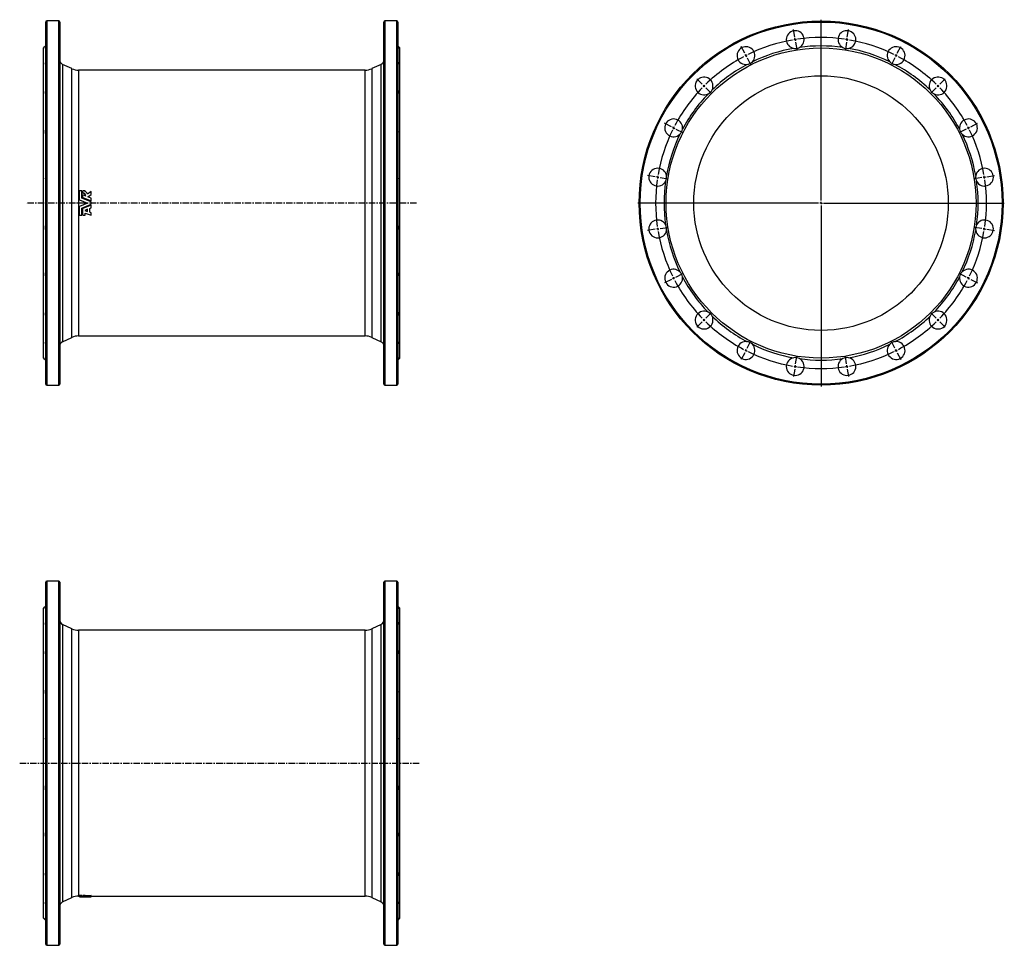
# Model space of a CAD drawing. Extents: x -350 to 1584, y -485 to 1332.
import ezdxf

# ---------------------------------------------------------------- set-up
doc = ezdxf.new("R2010")
doc.units = 0
doc.linetypes.add('CENTERX2', pattern=[20.32, 12.7, -2.54, 2.54, -2.54])
doc.layers.get('0').update_dxf_attribs({"linetype": 'CONTINUOUS'})
doc.layers.add('FORMAT', color=7, linetype='CONTINUOUS')

# ---------------------------------------------------------------- blocks, each defined once
blk = doc.blocks.new('SW_CENTERMARKSYMBOL_0')
at = {"layer": 'FORMAT', "color": 0}
for p, q in [((0, 5), (0, 360)), ((-5, 0), (-360, 0)), ((0, 0), (-2.5, 0)), ((0, 0), (0, 2.5)), ((0, 0), (0, -2.5)), ((0, 0), (2.5, 0)), ((5, 0), (360, 0)), ((0, -5), (0, -360))]:
    blk.add_line(p, q, dxfattribs=at)
blk = doc.blocks.new('SW_CENTERMARKSYMBOL_1')
at = {"layer": 'FORMAT', "color": 0}
for p, q in [((95.9, 36.4), (93.6, 51.2)), ((199.2, 36.4), (201.5, 51.2)), ((96.7, 31.4), (96.3, 33.9)), ((96.7, 31.4), (97.1, 29)), ((97.5, 26.5), (99.8, 11.7)), ((147.5, -284.6), (147.5, 33.9)), ((197.6, 26.5), (195.3, 11.7)), ((198.4, 31.4), (198, 29)), ((198.4, 31.4), (198.8, 33.9)), ((-2.3, 4.5), (-9.1, 17.8)), ((0, 0), (-1.1, 2.2)), ((0, 0), (1.1, -2.2)), ((295.1, 0), (294, -2.2)), ((295.1, 0), (296.2, 2.2)), ((297.4, 4.5), (304.2, 17.8)), ((2.3, -4.5), (9.1, -17.8)), ((292.8, -4.5), (286, -17.8)), ((-85.8, -56.2), (-96.4, -45.6)), ((-82.3, -59.8), (-84, -58)), ((377.4, -59.8), (379.1, -58)), ((380.9, -56.2), (391.5, -45.6)), ((-82.3, -59.8), (-80.5, -61.5)), ((-78.7, -63.3), (-68.1, -73.9)), ((373.8, -63.3), (363.2, -73.9)), ((377.4, -59.8), (375.6, -61.5)), ((-146.5, -139.8), (-159.9, -133)), ((441.6, -139.8), (454.9, -133)), ((-142, -142), (-144.3, -140.9)), ((-142, -142), (-139.8, -143.2)), ((-137.6, -144.3), (-124.2, -151.1)), ((432.7, -144.3), (419.3, -151.1)), ((437.1, -142), (434.9, -143.2)), ((437.1, -142), (439.4, -140.9)), ((-178.4, -238), (-193.2, -235.6)), ((-173.5, -238.7), (-175.9, -238.3)), ((-173.5, -238.7), (-171, -239.1)), ((-168.5, -239.5), (-153.7, -241.9)), ((463.6, -239.5), (448.8, -241.9)), ((468.5, -238.7), (466.1, -239.1)), ((468.5, -238.7), (471, -238.3)), ((473.5, -238), (488.3, -235.6)), ((142.5, -289.6), (-176, -289.6)), ((147.5, -289.6), (145, -289.6)), ((147.5, -289.6), (147.5, -287.1)), ((147.5, -289.6), (147.5, -292.1)), ((147.5, -289.6), (150, -289.6)), ((152.5, -289.6), (471, -289.6)), ((147.5, -294.6), (147.5, -613.1)), ((-178.4, -341.2), (-193.2, -343.5)), ((-173.5, -340.4), (-175.9, -340.8)), ((-173.5, -340.4), (-171, -340)), ((-168.5, -339.6), (-153.7, -337.3)), ((463.6, -339.6), (448.8, -337.3)), ((468.5, -340.4), (466.1, -340)), ((468.5, -340.4), (471, -340.8)), ((473.5, -341.2), (488.3, -343.5)), ((-146.5, -439.4), (-159.9, -446.2)), ((-142, -437.1), (-144.3, -438.3)), ((-142, -437.1), (-139.8, -436)), ((-137.6, -434.9), (-124.2, -428)), ((432.7, -434.9), (419.3, -428)), ((437.1, -437.1), (434.9, -436)), ((437.1, -437.1), (439.4, -438.3)), ((441.6, -439.4), (454.9, -446.2)), ((-82.3, -519.4), (-84, -521.2)), ((-82.3, -519.4), (-80.5, -517.6)), ((-78.7, -515.9), (-68.1, -505.2)), ((373.8, -515.9), (363.2, -505.2)), ((377.4, -519.4), (375.6, -517.6)), ((377.4, -519.4), (379.1, -521.2)), ((-85.8, -522.9), (-96.4, -533.5)), ((380.9, -522.9), (391.5, -533.5)), ((0, -579.2), (-1.1, -581.4)), ((0, -579.2), (1.1, -576.9)), ((2.3, -574.7), (9.1, -561.3)), ((292.8, -574.7), (286, -561.3)), ((295.1, -579.2), (294, -576.9)), ((295.1, -579.2), (296.2, -581.4)), ((-2.3, -583.6), (-9.1, -597)), ((97.5, -605.6), (99.8, -590.8)), ((197.6, -605.6), (195.3, -590.8)), ((297.4, -583.6), (304.2, -597)), ((95.9, -615.5), (93.6, -630.3)), ((96.7, -610.6), (96.3, -613)), ((96.7, -610.6), (97.1, -608.1)), ((198.4, -610.6), (198, -608.1)), ((198.4, -610.6), (198.8, -613)), ((199.2, -615.5), (201.5, -630.3))]:
    blk.add_line(p, q, dxfattribs=at)
for start, end in [(99.8815, 116.1185), (99, 99.4407), (98.5593, 99), (81.8815, 98.1185), (81, 81.4407), (80.5593, 81), (63.8815, 80.1185), (117, 117.4407), (116.5593, 117), (63, 63.4407), (62.5593, 63), (117.8815, 134.1185), (45.8815, 62.1185), (134.5593, 135), (45, 45.4407), (135.8815, 152.1185), (135, 135.4407), (44.5593, 45), (27.8815, 44.1185), (153.8815, 170.1185), (153, 153.4407), (152.5593, 153), (27, 27.4407), (26.5593, 27), (9.8815, 26.1185), (171.8815, 188.1185), (171, 171.4407), (170.5593, 171), (9, 9.4407), (8.5593, 9), (351.8815, 8.1185), (188.5593, 189), (189, 189.4407), (189.8815, 206.1185), (333.8815, 350.1185), (350.5593, 351), (351, 351.4407), (206.5593, 207), (207, 207.4407), (207.8815, 224.1185), (315.8815, 332.1185), (332.5593, 333), (333, 333.4407), (224.5593, 225), (225, 225.4407), (314.5593, 315), (315, 315.4407), (225.8815, 242.1185), (297.8815, 314.1185), (242.5593, 243), (243, 243.4407), (296.5593, 297), (297, 297.4407), (243.8815, 260.1185), (279.8815, 296.1185), (260.5593, 261), (261, 261.4407), (261.8815, 278.1185), (278.5593, 279), (279, 279.4407)]:
    blk.add_arc((147.5, -289.6), 325, start, end, dxfattribs=at)

msp = doc.modelspace()

# ---------------------------------------------------------------- linework, layer by layer
at = {"color": 7, "linetype": 'CONTINUOUS'}
for p, q in [((-298.9, 616.6), (-298.9, 1327.6)), ((-273.4, 1329.6), (-296.9, 1329.6)), ((-271.4, 1327.6), (-271.4, 972.1)), ((365.6, 616.6), (365.6, 1327.6)), ((391.1, 1329.6), (367.6, 1329.6)), ((393.1, 1327.6), (393.1, 972.1)), ((-298.9, 1280.6), (-302.9, 1276.6)), ((397.1, 1276.6), (393.1, 1280.6)), ((-302.9, 972.1), (-302.9, 1276.6)), ((397.1, 972.1), (397.1, 1276.6)), ((-247.4, 1236), (-265.6, 1244.4)), ((359.9, 1244.4), (341.6, 1236)), ((329, 1233.1), (-234.7, 1233.1)), ((-232.5, 978.7), (-232.5, 996.2)), ((-227.8, 996.2), (-232.5, 996.2)), ((-227.8, 982), (-227.8, 996.2)), ((-221.4, 996.2), (-226, 996.2)), ((-226, 991.7), (-226, 996.2)), ((-226, 991.7), (-226, 991.6)), ((-226, 983.2), (-226, 988.3)), ((-220, 985.9), (-226, 988.3)), ((-221.4, 994.9), (-221.4, 996.2)), ((-209.7, 995.1), (-216.9, 989.6)), ((-216.1, 984.3), (-209.7, 989.1)), ((-216, 984.3), (-209.7, 989)), ((-209.7, 989.1), (-209.7, 995.1)), ((-209.7, 989.1), (-209.7, 989)), ((-302.9, 667.6), (-302.9, 972.1)), ((-271.4, 972.1), (-271.4, 616.6)), ((-232.5, 978.7), (-216.5, 972.1)), ((-232.5, 978.7), (-216.5, 972.1)), ((-232.5, 978.7), (-232.5, 978.7)), ((-216.5, 972.1), (-232.5, 965.6)), ((-216.5, 972.1), (-232.5, 965.6)), ((-209.7, 974.5), (-227.8, 982)), ((-227.8, 962.3), (-209.7, 969.7)), ((-226, 983.2), (-209.7, 976.5)), ((-226, 983.2), (-226, 983.1)), ((-226, 983.1), (-209.7, 976.5)), ((-209.7, 967.8), (-226, 961.1)), ((-209.7, 967.8), (-226, 961.1)), ((-209.7, 981.7), (-216.1, 984.3)), ((-209.7, 976.5), (-209.7, 981.7)), ((-209.7, 976.5), (-209.7, 976.5)), ((-209.7, 969.7), (-209.7, 974.5)), ((-209.7, 967.8), (-209.7, 967.8)), ((-209.7, 962.6), (-209.7, 967.8)), ((393.1, 972.1), (393.1, 616.6)), ((397.1, 667.6), (397.1, 972.1)), ((-232.5, 965.6), (-232.5, 965.6)), ((-232.5, 948), (-232.5, 965.6)), ((-232.5, 948), (-227.8, 948)), ((-227.8, 948), (-227.8, 962.3)), ((-226, 961.1), (-226, 961.1)), ((-226, 948), (-226, 961.1)), ((-226, 948), (-221.4, 948)), ((-216.5, 959.8), (-222.2, 957.5)), ((-222.2, 957.5), (-216.5, 955.3)), ((-222.1, 957.5), (-216.5, 955.4)), ((-221.4, 948), (-221.4, 952.5)), ((-221.4, 952.5), (-209.7, 948)), ((-216.5, 955.3), (-216.5, 959.8)), ((-212.2, 961.6), (-209.7, 962.6)), ((-212.2, 954.1), (-212.2, 961.6)), ((-209.7, 953.2), (-212.2, 954.2)), ((-209.7, 953.1), (-212.2, 954.1)), ((-209.7, 953.2), (-209.7, 953.1)), ((-209.7, 948), (-209.7, 953.1)), ((-265.6, 699.8), (-247.4, 708.3)), ((-234.7, 711.1), (329, 711.1)), ((341.6, 708.3), (359.9, 699.8)), ((-302.9, 667.6), (-298.9, 663.6)), ((393.1, 663.6), (397.1, 667.6)), ((-296.9, 614.6), (-273.4, 614.6)), ((367.6, 614.6), (391.1, 614.6)), ((-298.9, -483.4), (-298.9, 227.6)), ((-273.4, 229.6), (-296.9, 229.6)), ((-271.4, 227.6), (-271.4, -483.4)), ((365.6, -483.4), (365.6, 227.6)), ((391.1, 229.6), (367.6, 229.6)), ((393.1, 227.6), (393.1, -483.4)), ((-298.9, 180.6), (-302.9, 176.6)), ((-302.9, -432.4), (-302.9, 176.6)), ((397.1, 176.6), (393.1, 180.6)), ((397.1, -432.4), (397.1, 176.6)), ((-247.4, 135.9), (-265.6, 144.4)), ((359.9, 144.4), (341.6, 135.9)), ((329, 133.1), (-234.7, 133.1)), ((-265.6, -400.2), (-247.4, -391.7)), ((-234.7, -388.9), (-232.5, -388.9)), ((-227.8, -387.8), (-232.5, -387.8)), ((-232.5, -387.8), (-232.5, -389.3)), ((-227.8, -389.3), (-232.5, -389.3)), ((-232.5, -390.3), (-232.5, -389.3)), ((-232.5, -390.3), (-216.5, -390.4)), ((-227.8, -387.8), (-227.8, -389.3)), ((-226, -388.7), (-227.8, -388.7)), ((-227.8, -390.2), (-227.8, -389.3)), ((-209.7, -390.4), (-227.8, -390.2)), ((-221.4, -387.8), (-226, -387.8)), ((-226, -389.3), (-226, -387.8)), ((-221.4, -389.3), (-226, -389.3)), ((-226, -389.7), (-226, -389.3)), ((-226, -389.9), (-226, -389.7)), ((-226, -390.2), (-226, -389.9)), ((-220, -390.1), (-226, -389.9)), ((-226, -390.2), (-209.7, -390.4)), ((-221.4, -389.3), (-221.4, -387.8)), ((-221.4, -389.4), (-221.4, -389.3)), ((-209.7, -387.9), (-216.9, -388.3)), ((-216.9, -389.8), (-216.9, -388.3)), ((-209.7, -389.4), (-216.9, -389.8)), ((-216.5, -390.4), (-209.7, -390.4)), ((-216.1, -390.1), (-209.7, -389.9)), ((-209.7, -390.2), (-216.1, -390.1)), ((-209.7, -389.4), (-209.7, -387.9)), ((-209.7, -388.9), (329, -388.9)), ((-209.7, -389.9), (-209.7, -389.4)), ((-209.7, -390.2), (-209.7, -389.9)), ((-209.7, -390.4), (-209.7, -390.2)), ((-209.7, -390.4), (-209.7, -390.4)), ((-209.7, -390.4), (-209.7, -390.4)), ((341.6, -391.7), (359.9, -400.2)), ((-302.9, -432.4), (-298.9, -436.4)), ((393.1, -436.4), (397.1, -432.4)), ((-296.9, -485.4), (-273.4, -485.4)), ((367.6, -485.4), (391.1, -485.4))]:
    msp.add_line(p, q, dxfattribs=at)
at = {"color": 8, "linetype": 'CONTINUOUS'}
for p, q in [((-296.9, 1329.6), (-296.9, 614.6)), ((-273.4, 972.1), (-273.4, 1329.6)), ((367.6, 1329.6), (367.6, 614.6)), ((391.1, 972.1), (391.1, 1329.6)), ((-265.6, 1244.4), (-265.6, 972.1)), ((359.9, 699.8), (359.9, 1244.4)), ((-247.4, 972.1), (-247.4, 1236)), ((-234.7, 1233.1), (-234.7, 972.1)), ((329, 972.1), (329, 1233.1)), ((341.6, 1236), (341.6, 708.3)), ((-273.4, 614.6), (-273.4, 972.1)), ((-265.6, 972.1), (-265.6, 699.8)), ((-247.4, 708.3), (-247.4, 972.1)), ((-234.7, 972.1), (-234.7, 711.1)), ((329, 711.1), (329, 972.1)), ((391.1, 614.6), (391.1, 972.1)), ((-296.9, 229.6), (-296.9, -485.4)), ((-273.4, -485.4), (-273.4, 229.6)), ((367.6, 229.6), (367.6, -485.4)), ((391.1, -485.4), (391.1, 229.6)), ((-265.6, 144.4), (-265.6, -400.2)), ((-247.4, -391.7), (-247.4, 135.9)), ((341.6, 135.9), (341.6, -391.7)), ((359.9, -400.2), (359.9, 144.4)), ((-234.7, 133.1), (-234.7, -388.9)), ((329, -388.9), (329, 133.1))]:
    msp.add_line(p, q, dxfattribs=at)
at = {"color": 7, "linetype": 'CONTINUOUS', "flags": 128}
for points in [[(-298.9, 1277.7), (-299.2, 1277.2), (-299.4, 1276.8), (-299.6, 1276.5), (-299.8, 1276.2), (-299.8, 1276), (-299.9, 1275.8), (-299.8, 1275.7), (-299.7, 1275.6), (-299.3, 1275.7), (-298.9, 1275.9)], [(393.1, 1277.7), (393.5, 1277.2), (393.7, 1276.8), (393.9, 1276.5), (394.1, 1276.2), (394.1, 1276), (394.1, 1275.8), (394.1, 1275.7), (393.9, 1275.6), (393.6, 1275.7), (393.1, 1275.9)], [(-298.9, 1249.5), (-299.2, 1248.9), (-299.4, 1248.2), (-299.6, 1247.5), (-299.8, 1246.9), (-299.8, 1246.4), (-299.9, 1245.9), (-299.8, 1245.5), (-299.7, 1245.1), (-299.3, 1244.7), (-298.9, 1244.4)], [(393.1, 1249.5), (393.5, 1248.9), (393.7, 1248.2), (393.9, 1247.5), (394.1, 1246.9), (394.1, 1246.4), (394.1, 1245.9), (394.1, 1245.5), (393.9, 1245.1), (393.6, 1244.7), (393.1, 1244.4)], [(-298.9, 1194.3), (-299.2, 1193.4), (-299.4, 1192.5), (-299.6, 1191.6), (-299.8, 1190.8), (-299.8, 1190), (-299.9, 1189.3), (-299.8, 1188.5), (-299.7, 1187.9), (-299.3, 1187), (-298.9, 1186.2)], [(393.1, 1194.3), (393.5, 1193.4), (393.7, 1192.5), (393.9, 1191.6), (394.1, 1190.8), (394.1, 1190), (394.1, 1189.3), (394.1, 1188.5), (393.9, 1187.9), (393.6, 1187), (393.1, 1186.2)], [(-298.9, 758.1), (-299.2, 757.6), (-299.4, 757.1), (-299.6, 756.5), (-299.8, 755.8), (-299.8, 755.1), (-299.9, 754.4), (-299.8, 753.6), (-299.7, 752.7), (-299.3, 751.4), (-298.9, 750)], [(393.1, 758.1), (393.5, 757.6), (393.7, 757.1), (393.9, 756.5), (394.1, 755.8), (394.1, 755.1), (394.1, 754.4), (394.1, 753.6), (393.9, 752.7), (393.6, 751.4), (393.1, 750)], [(-298.9, 699.9), (-299.2, 699.7), (-299.4, 699.5), (-299.6, 699.2), (-299.8, 698.8), (-299.8, 698.4), (-299.9, 697.9), (-299.8, 697.4), (-299.7, 696.8), (-299.3, 695.8), (-298.9, 694.7)], [(393.1, 699.9), (393.5, 699.7), (393.7, 699.5), (393.9, 699.2), (394.1, 698.8), (394.1, 698.4), (394.1, 697.9), (394.1, 697.4), (393.9, 696.8), (393.6, 695.8), (393.1, 694.7)], [(-298.9, 668.4), (-299.2, 668.5), (-299.4, 668.6), (-299.6, 668.6), (-299.8, 668.6), (-299.8, 668.5), (-299.9, 668.4), (-299.8, 668.1), (-299.7, 667.8), (-299.3, 667.3), (-298.9, 666.6)], [(393.1, 668.4), (393.5, 668.5), (393.7, 668.6), (393.9, 668.6), (394.1, 668.6), (394.1, 668.5), (394.1, 668.4), (394.1, 668.1), (393.9, 667.8), (393.6, 667.3), (393.1, 666.6)], [(-298.9, 177.6), (-299.2, 177.2), (-299.4, 176.8), (-299.6, 176.4), (-299.8, 176.1), (-299.8, 175.9), (-299.9, 175.7), (-299.8, 175.6), (-299.7, 175.6), (-299.3, 175.6), (-298.9, 175.8)], [(393.1, 177.6), (393.5, 177.2), (393.7, 176.8), (393.9, 176.4), (394.1, 176.1), (394.1, 175.9), (394.1, 175.7), (394.1, 175.6), (393.9, 175.6), (393.6, 175.6), (393.1, 175.8)], [(-298.9, 149.5), (-299.2, 148.8), (-299.4, 148.1), (-299.6, 147.5), (-299.8, 146.9), (-299.8, 146.4), (-299.9, 145.9), (-299.8, 145.4), (-299.7, 145.1), (-299.3, 144.6), (-298.9, 144.3)], [(393.1, 149.5), (393.5, 148.8), (393.7, 148.1), (393.9, 147.5), (394.1, 146.9), (394.1, 146.4), (394.1, 145.9), (394.1, 145.4), (393.9, 145.1), (393.6, 144.6), (393.1, 144.3)], [(-298.9, 94.2), (-299.2, 93.3), (-299.4, 92.5), (-299.6, 91.6), (-299.8, 90.7), (-299.8, 90), (-299.9, 89.2), (-299.8, 88.5), (-299.7, 87.8), (-299.3, 86.9), (-298.9, 86.2)], [(393.1, 94.2), (393.5, 93.3), (393.7, 92.5), (393.9, 91.6), (394.1, 90.7), (394.1, 90), (394.1, 89.2), (394.1, 88.5), (393.9, 87.8), (393.6, 86.9), (393.1, 86.2)], [(-298.9, -342), (-299.2, -342.5), (-299.4, -343), (-299.6, -343.6), (-299.8, -344.2), (-299.8, -344.9), (-299.9, -345.7), (-299.8, -346.5), (-299.7, -347.3), (-299.3, -348.6), (-298.9, -350)], [(393.1, -342), (393.5, -342.5), (393.7, -343), (393.9, -343.6), (394.1, -344.2), (394.1, -344.9), (394.1, -345.7), (394.1, -346.5), (393.9, -347.3), (393.6, -348.6), (393.1, -350)], [(-298.9, -400.2), (-299.2, -400.3), (-299.4, -400.6), (-299.6, -400.9), (-299.8, -401.2), (-299.8, -401.6), (-299.9, -402.1), (-299.8, -402.6), (-299.7, -403.2), (-299.3, -404.2), (-298.9, -405.3)], [(393.1, -400.2), (393.5, -400.3), (393.7, -400.6), (393.9, -400.9), (394.1, -401.2), (394.1, -401.6), (394.1, -402.1), (394.1, -402.6), (393.9, -403.2), (393.6, -404.2), (393.1, -405.3)], [(-298.9, -431.7), (-299.2, -431.5), (-299.4, -431.4), (-299.6, -431.4), (-299.8, -431.4), (-299.8, -431.5), (-299.9, -431.7), (-299.8, -431.9), (-299.7, -432.2), (-299.3, -432.8), (-298.9, -433.5)], [(393.1, -431.7), (393.5, -431.5), (393.7, -431.4), (393.9, -431.4), (394.1, -431.4), (394.1, -431.5), (394.1, -431.7), (394.1, -431.9), (393.9, -432.2), (393.6, -432.8), (393.1, -433.5)]]:
    msp.add_lwpolyline(points, dxfattribs=at)
at = {"color": 7, "linetype": 'CONTINUOUS'}
for radius in [357.5, 304.5, 250]:
    msp.add_circle((1224.4, 972.1), radius, dxfattribs=at)
at = {"color": 8, "linetype": 'CONTINUOUS'}
msp.add_circle((1224.4, 972.1), 355.5, dxfattribs=at)
at = {"color": 7, "linetype": 'CONTINUOUS'}
for centre, radius, start, end in [((-296.9, 1327.6), 2, 90, 180), ((-273.4, 1327.6), 2, 0, 90), ((367.6, 1327.6), 2, 90, 180), ((391.1, 1327.6), 2, 0, 90), ((1173.6, 1293.1), 17.5, 297.9423, 260.0577), ((1275.2, 1293.1), 17.5, 279.9423, 242.0577), ((1076.8, 1261.7), 17.5, 315.9423, 278.0577), ((1173.6, 1293.1), 17.5, 260.0587, 297.9415), ((1224.4, 972.1), 308.5, 82.0551, 97.9449), ((1275.2, 1293.1), 17.5, 242.0584, 279.9415), ((1371.9, 1261.7), 17.5, 261.9423, 224.0577), ((1224.4, 972.1), 308.5, 100.0551, 115.9449), ((1224.4, 972.1), 308.5, 64.0551, 79.9449), ((-261.4, 1253.5), 10, 180, 245), ((355.6, 1253.5), 10, 295, 0), ((1224.4, 972.1), 308.5, 118.0551, 133.9449), ((1076.8, 1261.7), 17.5, 278.0588, 315.9414), ((1371.9, 1261.7), 17.5, 224.0585, 261.9414), ((1224.4, 972.1), 308.5, 46.0551, 61.9449), ((-234.7, 1263.1), 30, 245, 270), ((329, 1263.1), 30, 270, 295), ((994.6, 1202), 17.5, 333.9423, 296.0577), ((1454.2, 1202), 17.5, 243.9423, 206.0577), ((1224.4, 972.1), 308.5, 136.0551, 151.9449), ((994.6, 1202), 17.5, 296.0584, 333.9416), ((1454.2, 1202), 17.5, 206.0584, 243.9416), ((1224.4, 972.1), 308.5, 28.0551, 43.9449), ((934.8, 1119.7), 17.5, 351.9423, 314.0577), ((1514, 1119.7), 17.5, 225.9423, 188.0577), ((-286.4, 1112.2), 13.5, 157.951, 202.049), ((380.6, 1112.2), 13.5, 337.951, 22.049), ((1224.4, 972.1), 308.5, 154.0551, 169.9449), ((934.8, 1119.7), 17.5, 314.0585, 351.9414), ((1514, 1119.7), 17.5, 188.0588, 225.9414), ((1224.4, 972.1), 308.5, 10.0551, 25.9449), ((-283.5, 1020.4), 16.3, 159.9054, 200.0946), ((377.8, 1020.4), 16.3, 339.9054, 20.0946), ((903.4, 1023), 17.5, 9.9423, 332.0577), ((903.4, 1023), 17.5, 332.0584, 9.9415), ((1545.4, 1023), 17.5, 170.0587, 207.9415), ((1545.4, 1023), 17.5, 207.9423, 170.0577), ((1224.4, 972.1), 308.5, 172.0551, 187.9449), ((1224.4, 972.1), 308.5, 352.0551, 7.9449), ((-226, 985.7), 5.97, 2.0775, 89.7634), ((-226, 985.6), 5.94, 2.9537, 89.9679), ((-224, 988.1), 7.21, 11.8854, 69.0242), ((-283.7, 923.9), 16.2, 159.6964, 200.3036), ((378, 923.9), 16.2, 339.6964, 20.3036), ((903.4, 921.3), 17.5, 27.9423, 350.0577), ((903.4, 921.3), 17.5, 350.0587, 27.9415), ((1545.4, 921.3), 17.5, 152.0584, 189.9415), ((1545.4, 921.3), 17.5, 189.9423, 152.0577), ((1224.4, 972.1), 308.5, 190.0551, 205.9449), ((1224.4, 972.1), 308.5, 334.0551, 349.9449), ((-286.8, 832.1), 13.1, 157.2112, 202.7888), ((381.1, 832.1), 13.1, 337.2112, 22.7888), ((934.8, 824.6), 17.5, 45.9423, 8.0577), ((934.8, 824.6), 17.5, 8.0588, 45.9414), ((1514, 824.6), 17.5, 171.9423, 134.0577), ((1514, 824.6), 17.5, 134.0585, 171.9414), ((1224.4, 972.1), 308.5, 208.0551, 223.9449), ((1224.4, 972.1), 308.5, 316.0551, 331.9449), ((994.6, 742.3), 17.5, 63.9423, 26.0577), ((994.6, 742.3), 17.5, 26.0584, 63.9416), ((1454.2, 742.3), 17.5, 153.9423, 116.0577), ((1454.2, 742.3), 17.5, 116.0584, 153.9416), ((1224.4, 972.1), 308.5, 226.0551, 241.9449), ((1224.4, 972.1), 308.5, 298.0551, 313.9449), ((-261.4, 690.8), 10, 115, 180), ((-234.7, 681.1), 30, 90, 115), ((329, 681.1), 30, 65, 90), ((355.6, 690.8), 10, 0, 65), ((1076.8, 682.6), 17.5, 81.9423, 44.0577), ((1076.8, 682.6), 17.5, 44.0585, 81.9414), ((1371.9, 682.6), 17.5, 135.9423, 98.0577), ((1371.9, 682.6), 17.5, 98.0588, 135.9414), ((1224.4, 972.1), 308.5, 244.0551, 259.9449), ((1224.4, 972.1), 308.5, 280.0551, 295.9449), ((1173.6, 651.1), 17.5, 99.9423, 62.0577), ((1173.6, 651.1), 17.5, 62.0584, 99.9415), ((1224.4, 972.1), 308.5, 262.0551, 277.9449), ((1275.2, 651.1), 17.5, 117.9423, 80.0577), ((1275.2, 651.1), 17.5, 80.0587, 117.9415), ((-296.9, 616.6), 2, 180, 270), ((-273.4, 616.6), 2, 270, 0), ((367.6, 616.6), 2, 180, 270), ((391.1, 616.6), 2, 270, 0), ((-296.9, 227.6), 2, 90, 180), ((-273.4, 227.6), 2, 0, 90), ((367.6, 227.6), 2, 90, 180), ((391.1, 227.6), 2, 0, 90), ((-261.4, 153.5), 10, 180, 245), ((-234.7, 163.1), 30, 245, 270), ((329, 163.1), 30, 270, 295), ((355.6, 153.5), 10, 295, 0), ((-286.4, 12.1), 13.5, 157.951, 202.049), ((380.6, 12.1), 13.5, 337.951, 22.049), ((-283.5, -79.7), 16.3, 159.9054, 200.0946), ((377.8, -79.7), 16.3, 339.9054, 20.0946), ((-283.7, -176.2), 16.2, 159.6964, 200.3036), ((378, -176.2), 16.2, 339.6964, 20.3036), ((-286.8, -267.9), 13.1, 157.2112, 202.7888), ((381.1, -267.9), 13.1, 337.2112, 22.7888), ((-261.4, -409.3), 10, 115, 180), ((-234.7, -418.9), 30, 90, 115), ((-224.7, -417.4), 27.8, 80.3255, 92.6313), ((-221.3, -412.1), 24.2, 79.5486, 90.2124), ((-221.3, -413.5), 24.1, 79.4962, 90.2064), ((329, -418.9), 30, 65, 90), ((355.6, -409.3), 10, 0, 65), ((-296.9, -483.4), 2, 180, 270), ((-273.4, -483.4), 2, 270, 0), ((367.6, -483.4), 2, 180, 270), ((391.1, -483.4), 2, 270, 0)]:
    msp.add_arc(centre, radius, start, end, dxfattribs=at)
at = {"layer": 'FORMAT', "linetype": 'CENTERX2'}
for p, q in [((429.9, 972.1), (-337.2, 972.1)), ((-350, -127.9), (436.3, -127.9))]:
    msp.add_line(p, q, dxfattribs=at)

# ---------------------------------------------------------------- block references
at = {"layer": 'FORMAT'}
for name, p in [('SW_CENTERMARKSYMBOL_0', (1224.4, 972.1)), ('SW_CENTERMARKSYMBOL_1', (1076.8, 1261.7))]:
    msp.add_blockref(name, p, dxfattribs=at)

doc.saveas('drawing.dxf')
